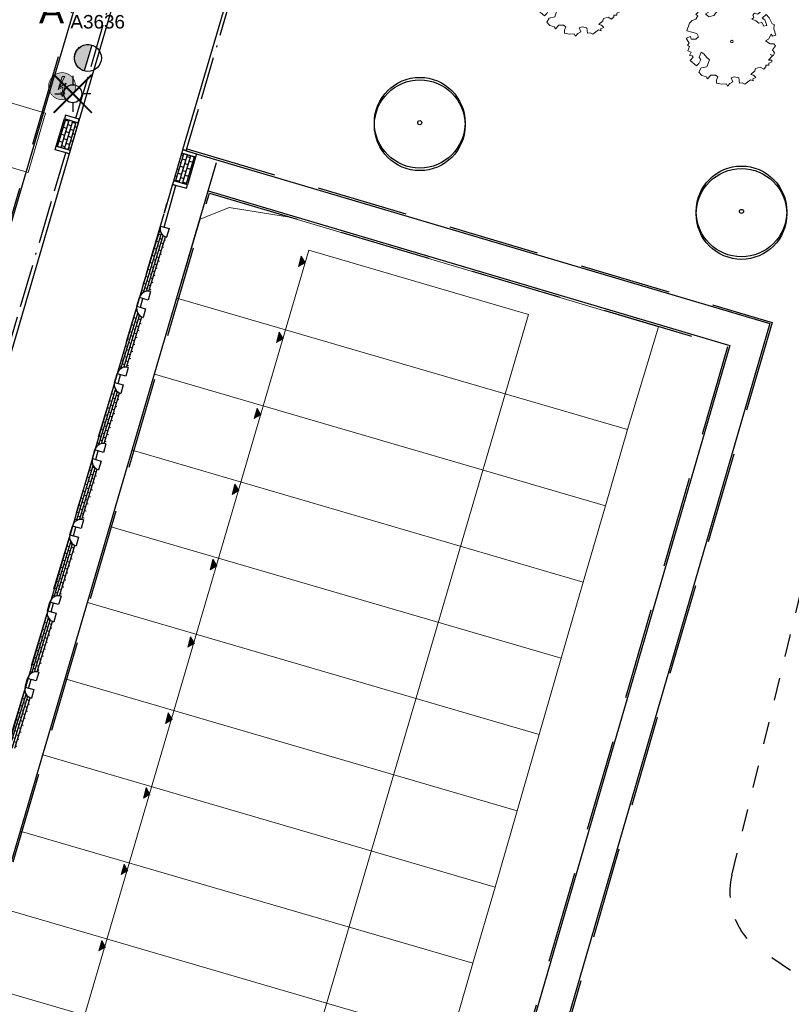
# Model space of a CAD drawing. Header units: metres. Extents: x 253535 to 254630, y 592458 to 593699.
# Tile 28 of 40: x 253903 to 253946, y 592933 to 592988. Entities that reach past the tile are written whole.
import ezdxf
from ezdxf.enums import TextEntityAlignment as Align

# ---------------------------------------------------------------- set-up
doc = ezdxf.new("R2010")
doc.units = ezdxf.units.M
for name, pattern in [('ACAD_ISO11W100', [33, 12, -3, 12, -3, 0, -3]), ('DASHED', [19.05, 12.7, -6.35]), ('JIS_02_1.2', [2.5, 1.25, -1.25])]:
    doc.linetypes.add(name, pattern=pattern)
for name, color, linetype in [('B-EI-OV-Mast_0_Symbool_Code', 7, 'Continuous'), ('B-EI-OV-Mast_1_Mastnummer-T', 7, 'Continuous'), ('B-EI-OV-Mast_2_Kast-en-Groep-T', 7, 'Continuous'), ('B-EI-OV-Mast_4_Overig_1-T', 7, 'Continuous'), ('B-EI-OV-Mast_5_Overig_2-T', 7, 'Continuous'), ('B-IN-LICHTMAST', 7, 'Continuous'), ('N-EI-OV-Mast-S', 7, 'Continuous'), ('N-EI-OV-Mast_0_Symbool_Code', 7, 'Continuous'), ('N-EI-OV-Mast_1_Mastnummer-T', 7, 'Continuous'), ('N-EI-OV-Mast_2_Kast-en-Groep-T', 7, 'Continuous'), ('N-EI-OV-Mast_4_Overig_1-T', 7, 'Continuous'), ('N-EI-OV-Mast_5_Overig_2-T', 7, 'Continuous'), ('N-GR-BOOM', 3, 'Continuous'), ('N-WB-ARC-KLINKER DF', 24, 'Continuous'), ('N-WB-BAND OPSLUITBAND 10x20', 7, 'DASHED'), ('N-WB-BAND TROTTOIRBAND 18 20', 7, 'ACAD_ISO11W100'), ('N-WB-KANTVERHARDING', 2, 'Continuous'), ('N-WB-PERRONBAND 18 20', 2, 'Continuous'), ('V-EI-OV-Mast-S', 1, 'Continuous'), ('V-EI-OV-Mast_1_Mastnummer-T', 7, 'Continuous'), ('V-EI-OV-Mast_2_Kast-en-Groep-T', 7, 'Continuous'), ('V-EI-OV-Mast_4_Overig_1-T', 7, 'Continuous'), ('V-EI-OV-Mast_5_Overig_2-T', 7, 'Continuous'), ('X-EI-OV-Aansluiting-S', 1, 'Continuous'), ('X-EI-OV-Aansluiting_0_Symbool_Code', 7, 'Continuous'), ('X-EI-OV-Aansluiting_1_Mastnummer-T', 7, 'Continuous'), ('X-EI-OV-Aansluiting_2_Groep_en_Fase-T', 7, 'Continuous'), ('X-EI-OV-Aansluiting_4_Overig_1-T', 7, 'Continuous'), ('X-EI-OV-Aansluiting_5_Overig_2-T', 7, 'Continuous')]:
    doc.layers.add(name, color=color, linetype=linetype)
for name, color, linetype, lineweight in [('B-WE-GR-BOOM-S1', 114, 'Continuous', 9), ('B-WE-GR-BOOM_STAMDIAMETER-T', 7, 'Continuous', 25), ('N-woningen', 1, 'Continuous', 0)]:
    doc.layers.add(name, color=color, linetype=linetype, lineweight=lineweight)
doc.styles.add('ARIAL', font='arial.ttf')
doc.styles.add('NLCS-ISO', font='txt')

# ---------------------------------------------------------------- blocks, each defined once
blk = doc.blocks.new("'BOOM")
for centre, radius in [((0, 0), 2.8), ((0.002, -0.159), 2.8), ((0, 0), 0.126)]:
    blk.add_circle(centre, radius)
blk = doc.blocks.new('SGR-BOOM_06_ST')
at = {"linetype": 'Continuous', "flags": 128}
blk.add_lwpolyline([(2.7, 3.52), (2.53, 3.94), (2.2, 4.06), (1.94, 4.52), (1.27, 4.69), (0.86, 4.52), (1.11, 4.27), (1.06, 3.81), (0.23, 3.98), (0.35, 4.32), (0.18, 4.69), (-0.15, 4.61), (-0.49, 4.69), (-1.15, 4.65), (-1.49, 4.48), (-1.95, 4.57), (-2.54, 4.11), (-2.12, 3.9), (-1.99, 3.64), (-1.58, 3.44), (-1.99, 2.89), (-2.54, 2.77), (-2.92, 3.1), (-2.62, 3.22), (-2.87, 3.86), (-3.63, 3.43), (-4, 3.02), (-3.79, 2.85), (-4, 2.51), (-4.42, 2.35), (-4.72, 2.05), (-5.01, 1.21), (-3.88, 0.92), (-3.71, 0.54), (-4, 0.29), (-4.51, 0.29), (-4.6, 0.56), (-5.09, 0.38), (-4.76, -0.17), (-4.93, -0.38), (-4.72, -0.54), (-4.88, -1.01), (-4.53, -1.18), (-4.72, -1.55), (-4.42, -1.59), (-4.29, -1.71), (-4.62, -2.11), (-3.92, -2.68), (-3.67, -2.43), (-3.46, -1.97), (-3.63, -1.76), (-3.42, -1.17), (-3.12, -1.34), (-2.79, -1.76), (-2.5, -2.01), (-2.79, -2.81), (-3.42, -2.93), (-3.67, -3.39), (-3.33, -3.77), (-2.83, -3.9), (-2.77, -4.02), (-2.71, -4.15), (-2.33, -3.73), (-1.83, -3.73), (-1.57, -3.9), (-1.7, -4.27), (-1.7, -4.61), (-1.15, -4.74), (-0.61, -4.69), (-0.49, -4.94), (-0.23, -4.65), (0.1, -4.48), (-0.06, -4.01), (0.27, -3.9), (0.77, -4.02), (0.86, -4.61), (1.15, -4.57), (1.44, -4.74), (2.07, -4.23), (2.37, -4.36), (2.32, -4.15), (2.66, -3.98), (2.41, -3.73), (2.11, -3.64), (2.57, -3.23), (2.62, -2.98), (3.16, -2.85), (3.54, -3.06), (3.79, -2.81), (3.77, -2.63), (4.12, -2.63), (4.12, -2.39), (4.46, -2.26), (4.46, -2.05), (4.08, -2.05), (4.54, -1.59), (4.25, -1.42), (4.63, -1.55), (4.75, -1.26), (4.54, -0.92), (4.84, -0.46), (4.67, -0.25), (4.25, -0.25), (3.75, 0.08), (4.08, 0.29), (4.38, 0.84), (4.54, 0.59), (4.88, 0.71), (4.67, 1.43), (4.71, 1.89), (4.5, 1.97), (4.16, 2.64), (3.83, 3.01), (3.37, 2.6), (3.66, 2.43), (3.91, 1.8), (3.54, 1.72), (3.33, 2.14), (2.99, 2.05), (2.66, 2.31), (2.24, 2.51), (2.45, 2.68), (2.32, 2.93), (2.53, 3.18), (2.87, 3.06), (3.16, 3.23)], close=True, dxfattribs=at)
blk.add_circle((0, 0), 0.15)
at = {"layer": 'B-WE-GR-BOOM_STAMDIAMETER-T', "style": 'NLCS-ISO'}
blk.add_attdef('STAMDIAMETER', text='', height=0.3, dxfattribs=at).set_placement((0, 0), align=Align.BOTTOM_LEFT)
blk = doc.blocks.new('*U49')
at = {"layer": 'N-EI-OV-Mast-S'}
h = blk.add_hatch(color=0, dxfattribs=at)
h.dxf.hatch_style = 1
edge = h.paths.add_edge_path()
edge.add_line((0.211, 0.72), (-0.211, -0.72))
edge.add_arc((0, 0), 0.75, 793.6353, 973.6353, ccw=False)
blk.add_lwpolyline([(0.211, 0.72), (-0.211, -0.72, -1), (0.211, 0.72, 0)], format="xyb", dxfattribs=at)
blk.add_circle((0, 0), 0.75, dxfattribs=at)
at = {"layer": 'N-EI-OV-Mast_0_Symbool_Code', "style": 'ARIAL'}
blk.add_attdef('CODE', text='', height=1.5, dxfattribs=at).set_placement((-2.02, 2.678), align=Align.MIDDLE_CENTER)
at = {"layer": 'N-EI-OV-Mast_1_Mastnummer-T', "style": 'ARIAL'}
blk.add_attdef('MASTNR', text='', height=0.75, dxfattribs=at).set_placement((-0.969, 2.015), align=Align.MIDDLE_LEFT)
at = {"layer": 'N-EI-OV-Mast_2_Kast-en-Groep-T', "style": 'ARIAL'}
for tag, p in [('KASTNR', (-0.969, 0.89)), ('GROEP', (-0.969, -0.235))]:
    blk.add_attdef(tag, text='', height=0.75, dxfattribs=at).set_placement(p, align=Align.MIDDLE_LEFT)
at = {"layer": 'N-EI-OV-Mast_4_Overig_1-T', "style": 'ARIAL'}
blk.add_attdef('OVERIG1', text='', height=0.75, dxfattribs=at).set_placement((-0.969, -1.36), align=Align.MIDDLE_LEFT)
at = {"layer": 'N-EI-OV-Mast_5_Overig_2-T', "style": 'ARIAL'}
blk.add_attdef('OVERIG2', text='', height=0.75, dxfattribs=at).set_placement((-0.969, -2.485), align=Align.MIDDLE_LEFT)
blk = doc.blocks.new('*U7')
at = {"layer": 'X-EI-OV-Aansluiting-S'}
h = blk.add_hatch(color=0, dxfattribs=at)
h.set_gradient(color1=(0, 255, 0), tint=1, name='SPHERICAL')
edge = h.paths.add_edge_path()
edge.add_arc((0, 0), 0.75, 0, 360)
h = blk.add_hatch(color=7, dxfattribs=at)
h.dxf.hatch_style = 1
h.paths.add_polyline_path([(0.067, -0.354), (0.229, 0.164), (-0.156, -0.067), (0.15, 0.534), (0, 0.534), (-0.219, -0.183), (0.048, -0.047), (0.015, -0.345), (-0.07, -0.331), (0.002, -0.571), (0.152, -0.367)])
at = {"layer": 'X-EI-OV-Aansluiting-S', "color": 7, "const_width": 0.0375}
blk.add_lwpolyline([(0, 0.75, -1), (0, -0.75, -1), (0, 0.75, -1.11402)], format="xyb", dxfattribs=at)
at = {"layer": 'X-EI-OV-Aansluiting-S', "color": 7, "lineweight": 0, "flags": 128}
blk.add_lwpolyline([(0.067, -0.354), (0.229, 0.164), (-0.156, -0.067), (0.15, 0.534), (0, 0.534), (-0.219, -0.183), (0.048, -0.047), (0.015, -0.345), (-0.07, -0.331), (0.002, -0.571), (0.152, -0.367)], close=True, dxfattribs=at)
at = {"layer": 'X-EI-OV-Aansluiting_0_Symbool_Code', "style": 'ARIAL'}
blk.add_attdef('CODE', text='', height=1.5, dxfattribs=at).set_placement((-10, 0), align=Align.MIDDLE_CENTER)
at = {"layer": 'X-EI-OV-Aansluiting_1_Mastnummer-T', "style": 'ARIAL'}
blk.add_attdef('MASTNR', text='', height=0.75, dxfattribs=at).set_placement((6.75, 2.25), align=Align.MIDDLE_LEFT)
at = {"layer": 'X-EI-OV-Aansluiting_2_Groep_en_Fase-T', "style": 'ARIAL'}
for tag, p in [('KASTNR', (6.75, 1.125)), ('GROEP', (6.75, 0))]:
    blk.add_attdef(tag, text='', height=0.75, dxfattribs=at).set_placement(p, align=Align.MIDDLE_LEFT)
at = {"layer": 'X-EI-OV-Aansluiting_4_Overig_1-T', "style": 'ARIAL'}
blk.add_attdef('OVERIG1', text='', height=0.75, dxfattribs=at).set_placement((6.75, -1.125), align=Align.MIDDLE_LEFT)
at = {"layer": 'X-EI-OV-Aansluiting_5_Overig_2-T', "style": 'ARIAL'}
blk.add_attdef('OVERIG2', text='', height=0.75, dxfattribs=at).set_placement((6.75, -2.25), align=Align.MIDDLE_LEFT)
blk = doc.blocks.new('*U55')
at = {"color": 0}
for points in [[(-1.77, 1.77), (-0.88, 0.88)], [(0, 2.5), (0, 1.25)], [(0.88, 0.88), (1.77, 1.77)], [(-2.5, 0), (-1.25, 0)], [(2.5, 0), (1.25, 0)], [(-1.77, -1.77), (-0.88, -0.88)], [(0, -1.25), (0, -2.5)], [(0.88, -0.88), (1.77, -1.77)]]:
    blk.add_lwpolyline(points, dxfattribs=at)
blk.add_circle((0, 0), 1.25, dxfattribs=at)
at = {"layer": 'B-EI-OV-Mast_0_Symbool_Code', "style": 'ARIAL'}
blk.add_attdef('CODE', text='', height=1.5, dxfattribs=at).set_placement((-10, 0), align=Align.MIDDLE_CENTER)
at = {"layer": 'B-EI-OV-Mast_1_Mastnummer-T', "style": 'ARIAL'}
blk.add_attdef('MASTNR', text='', height=0.75, dxfattribs=at).set_placement((6.75, 2.25), align=Align.MIDDLE_LEFT)
at = {"layer": 'B-EI-OV-Mast_2_Kast-en-Groep-T', "style": 'ARIAL'}
for tag, p in [('KASTNR', (6.75, 1.12)), ('GROEP', (6.75, 0))]:
    blk.add_attdef(tag, text='', height=0.75, dxfattribs=at).set_placement(p, align=Align.MIDDLE_LEFT)
at = {"layer": 'B-EI-OV-Mast_4_Overig_1-T', "style": 'ARIAL'}
blk.add_attdef('OVERIG1', text='', height=0.75, dxfattribs=at).set_placement((6.75, -1.12), align=Align.MIDDLE_LEFT)
at = {"layer": 'B-EI-OV-Mast_5_Overig_2-T', "style": 'ARIAL'}
blk.add_attdef('OVERIG2', text='', height=0.75, dxfattribs=at).set_placement((6.75, -2.25), align=Align.MIDDLE_LEFT)
blk = doc.blocks.new('*U54')
at = {"layer": 'V-EI-OV-Mast-S', "color": 0, "const_width": 0.1}
for points in [[(1.061, 1.061), (-1.061, -1.061)], [(1.061, -1.061), (-1.061, 1.061)]]:
    blk.add_lwpolyline(points, dxfattribs=at)
at = {"layer": 'N-EI-OV-Mast_0_Symbool_Code', "style": 'ARIAL'}
blk.add_attdef('CODE', text='', height=1.5, dxfattribs=at).set_placement((-10, 0), align=Align.MIDDLE_CENTER)
at = {"layer": 'V-EI-OV-Mast_1_Mastnummer-T', "style": 'ARIAL'}
blk.add_attdef('MASTNR', text='', height=0.75, dxfattribs=at).set_placement((6.75, 2.25), align=Align.MIDDLE_LEFT)
at = {"layer": 'V-EI-OV-Mast_2_Kast-en-Groep-T', "style": 'ARIAL'}
for tag, p in [('KASTNR', (6.75, 1.125)), ('GROEP', (6.75, 0))]:
    blk.add_attdef(tag, text='', height=0.75, dxfattribs=at).set_placement(p, align=Align.MIDDLE_LEFT)
at = {"layer": 'V-EI-OV-Mast_4_Overig_1-T', "style": 'ARIAL'}
blk.add_attdef('OVERIG1', text='', height=0.75, dxfattribs=at).set_placement((6.75, -1.125), align=Align.MIDDLE_LEFT)
at = {"layer": 'V-EI-OV-Mast_5_Overig_2-T', "style": 'ARIAL'}
blk.add_attdef('OVERIG2', text='', height=0.75, dxfattribs=at).set_placement((6.75, -2.25), align=Align.MIDDLE_LEFT)

msp = doc.modelspace()

# ---------------------------------------------------------------- hatches: boundary and pattern name
at = {"layer": 'N-WB-ARC-KLINKER DF'}
h = msp.add_hatch(dxfattribs=at)
h.set_pattern_fill('AR-B816', color=252, scale=0.001, angle=433.2737)
h.set_pattern_definition([(73.273714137, (-1458.08426, 622.48375), (-0.19460272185, 0.05848094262), []), (163.273714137, (-1458.08426, 622.48375), (-0.253083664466, -0.13612177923), [0.2032, -0.2032])])
h.paths.add_polyline_path([(253905.12, 592980.582), (253905.572, 592982.117), (253906.34, 592981.891), (253905.886, 592980.356)])
h = msp.add_hatch(dxfattribs=at)
h.set_pattern_fill('AR-B816', color=252, scale=0.001, angle=613.2737)
h.set_pattern_definition([(253.273714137, (509276.06696, 1185338.07079), (0.19460272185, -0.05848094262), []), (343.273714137, (509276.06696, 1185338.07079), (0.253083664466, 0.13612177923), [0.2032, -0.2032])])
h.paths.add_polyline_path([(253912.863, 592979.972), (253912.41, 592978.438), (253911.643, 592978.664), (253912.097, 592980.199)])
h = msp.add_hatch(dxfattribs=at)
h.set_pattern_fill('AR-BRSTD', color=252, scale=0.002, angle=73.1, style=0)
h.set_pattern_definition([(73.1, (-0.37172, -1.28036), (-0.129632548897, 0.039385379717), []), (163.1, (-0.37172, -1.28036), (-0.188703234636, -0.155039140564), [0.1354836, -0.1354836])])
edge = h.paths.add_edge_path()
edge.add_arc((253911.387, 592976.002), 0.496, 163.7923, 254.3553)
edge.add_line((253911.253, 592975.524), (253910.358, 592972.516))
edge.add_arc((253910.222, 592972.034), 0.501, 74.228, 164.1389)
edge.add_line((253909.741, 592972.171), (253910.91, 592976.141))
h = msp.add_hatch(dxfattribs=at)
h.set_pattern_fill('AR-BRSTD', color=252, scale=0.002, angle=73.1, style=0)
h.set_pattern_definition([(73.1, (-1.38977, -4.73215), (-0.129632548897, 0.039385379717), []), (163.1, (-1.38977, -4.73215), (-0.188703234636, -0.155039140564), [0.1354836, -0.1354836])])
edge = h.paths.add_edge_path()
edge.add_arc((253910.09, 592971.558), 0.505, 164.7674, 253.6351)
edge.add_line((253909.947, 592971.073), (253909.113, 592968.286))
edge.add_arc((253908.977, 592967.804), 0.501, 74.228, 164.1389)
edge.add_line((253908.496, 592967.941), (253909.602, 592971.691))
h = msp.add_hatch(dxfattribs=at)
h.set_pattern_fill('AR-BRSTD', color=252, scale=0.002, angle=73.1, style=0)
h.set_pattern_definition([(73.1, (-2.85949, -9.74147), (-0.129632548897, 0.039385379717), []), (163.1, (-2.85949, -9.74147), (-0.188703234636, -0.155039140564), [0.1354836, -0.1354836])])
edge = h.paths.add_edge_path()
edge.add_arc((253908.847, 592967.327), 0.505, 164.7674, 253.6351)
edge.add_line((253908.705, 592966.842), (253907.871, 592964.055))
edge.add_arc((253907.735, 592963.573), 0.501, 74.228, 164.1389)
edge.add_line((253907.253, 592963.71), (253908.36, 592967.46))
h = msp.add_hatch(dxfattribs=at)
h.set_pattern_fill('AR-BRSTD', color=252, scale=0.002, angle=73.1, style=0)
h.set_pattern_definition([(73.1, (-4.095, -13.97462), (-0.129632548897, 0.039385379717), []), (163.1, (-4.095, -13.97462), (-0.188703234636, -0.155039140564), [0.1354836, -0.1354836])])
edge = h.paths.add_edge_path()
edge.add_arc((253907.612, 592963.094), 0.505, 164.7674, 253.6351)
edge.add_line((253907.469, 592962.609), (253906.635, 592959.822))
edge.add_arc((253906.499, 592959.34), 0.501, 74.228, 164.1389)
edge.add_line((253906.018, 592959.477), (253907.124, 592963.226))
h = msp.add_hatch(dxfattribs=at)
h.set_pattern_fill('AR-BRSTD', color=252, scale=0.002, angle=73.1, style=0)
h.set_pattern_definition([(73.1, (-5.34472, -18.20364), (-0.129632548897, 0.039385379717), []), (163.1, (-5.34472, -18.20364), (-0.188703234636, -0.155039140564), [0.1354836, -0.1354836])])
edge = h.paths.add_edge_path()
edge.add_arc((253906.362, 592958.865), 0.505, 164.7674, 253.6351)
edge.add_line((253906.22, 592958.38), (253905.385, 592955.593))
edge.add_arc((253905.249, 592955.111), 0.501, 74.228, 164.1389)
edge.add_line((253904.768, 592955.248), (253905.875, 592958.997))
h = msp.add_hatch(dxfattribs=at)
h.set_pattern_fill('AR-BRSTD', color=252, scale=0.002, angle=73.1, style=0)
h.set_pattern_definition([(73.1, (-6.58717, -22.43415), (-0.129632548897, 0.039385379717), []), (163.1, (-6.58717, -22.43415), (-0.188703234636, -0.155039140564), [0.1354836, -0.1354836])])
edge = h.paths.add_edge_path()
edge.add_arc((253905.119, 592954.634), 0.505, 164.7674, 253.6351)
edge.add_line((253904.977, 592954.15), (253904.143, 592951.362))
edge.add_arc((253904.007, 592950.88), 0.501, 74.228, 164.1389)
edge.add_line((253903.525, 592951.017), (253904.632, 592954.767))
h = msp.add_hatch(dxfattribs=at)
h.set_pattern_fill('AR-BRSTD', color=252, scale=0.002, angle=73.1, style=0)
h.set_pattern_definition([(73.1, (-7.83032, -26.66706), (-0.129632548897, 0.039385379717), []), (163.1, (-7.83032, -26.66706), (-0.188703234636, -0.155039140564), [0.1354836, -0.1354836])])
edge = h.paths.add_edge_path()
edge.add_arc((253903.876, 592950.401), 0.505, 164.7674, 253.6351)
edge.add_line((253903.734, 592949.917), (253902.9, 592947.129))
edge.add_arc((253902.764, 592946.647), 0.501, 74.228, 164.1389)
edge.add_line((253902.282, 592946.784), (253903.389, 592950.534))
at = {"layer": 'N-woningen'}
h = msp.add_hatch(color=252, dxfattribs=at)
h.dxf.hatch_style = 1
h.paths.add_polyline_path([(253918.73, 592974.478), (253918.944, 592974.111), (253918.578, 592973.897)])
h = msp.add_hatch(color=252, dxfattribs=at)
h.dxf.hatch_style = 1
h.paths.add_polyline_path([(253917.516, 592970.254), (253917.73, 592969.888), (253917.363, 592969.674)])
h = msp.add_hatch(color=252, dxfattribs=at)
h.dxf.hatch_style = 1
h.paths.add_polyline_path([(253916.28, 592966.033), (253916.494, 592965.667), (253916.127, 592965.453)])
h = msp.add_hatch(color=252, dxfattribs=at)
h.dxf.hatch_style = 1
h.paths.add_polyline_path([(253915.044, 592961.814), (253915.258, 592961.447), (253914.891, 592961.233)])
h = msp.add_hatch(color=252, dxfattribs=at)
h.dxf.hatch_style = 1
h.paths.add_polyline_path([(253913.823, 592957.633), (253914.037, 592957.266), (253913.67, 592957.052)])
h = msp.add_hatch(color=252, dxfattribs=at)
h.dxf.hatch_style = 1
h.paths.add_polyline_path([(253912.578, 592953.328), (253912.792, 592952.961), (253912.426, 592952.747)])
h = msp.add_hatch(color=252, dxfattribs=at)
h.dxf.hatch_style = 1
h.paths.add_polyline_path([(253911.342, 592949.094), (253911.556, 592948.727), (253911.19, 592948.513)])
h = msp.add_hatch(color=252, dxfattribs=at)
h.dxf.hatch_style = 1
h.paths.add_polyline_path([(253910.113, 592944.947), (253910.327, 592944.581), (253909.96, 592944.367)])
h = msp.add_hatch(color=252, dxfattribs=at)
h.dxf.hatch_style = 1
h.paths.add_polyline_path([(253908.883, 592940.696), (253909.097, 592940.33), (253908.73, 592940.116)])
h = msp.add_hatch(color=252, dxfattribs=at)
h.dxf.hatch_style = 1
h.paths.add_polyline_path([(253907.643, 592936.457), (253907.857, 592936.09), (253907.491, 592935.876)])

# ---------------------------------------------------------------- linework, layer by layer
at = {"layer": 'N-WB-ARC-KLINKER DF', "color": 252}
for points in [[(253905.12, 592980.582), (253905.572, 592982.117), (253906.34, 592981.891), (253905.886, 592980.356)], [(253912.863, 592979.972), (253912.41, 592978.438), (253911.643, 592978.664), (253912.097, 592980.199)]]:
    msp.add_lwpolyline(points, close=True, dxfattribs=at)
at = {"layer": 'N-WB-BAND OPSLUITBAND 10x20', "color": 252, "ltscale": 0.4}
msp.add_line((253944.907, 592970.792), (253927.342, 592910.394), dxfattribs=at)
for points in [[(253907.372, 592992.858), (253891.027, 592937.195)], [(253912.373, 592980.43), (253944.907, 592970.792)], [(253896.281, 592918.892), (253913.631, 592977.972)], [(253913.631, 592977.972), (253942.431, 592969.44)], [(253942.431, 592969.44), (253925.296, 592910.52)]]:
    msp.add_lwpolyline(points, dxfattribs=at)
at = {"layer": 'N-WB-BAND TROTTOIRBAND 18 20', "color": 252, "ltscale": 0.2}
for p, q in [((253906.205, 592982.139), (253909.76, 592994.24)), ((253912.344, 592980.334), (253915.972, 592992.688)), ((253892.85, 592936.66), (253905.641, 592980.22)), ((253911.106, 592976.084), (253911.767, 592978.419)), ((253910.91, 592976.14), (253911.391, 592976.004)), ((253911.389, 592976.004), (253911.252, 592975.523)), ((253910.22, 592972.036), (253909.738, 592972.172)), ((253909.795, 592971.636), (253909.931, 592972.117)), ((253910.356, 592972.517), (253910.22, 592972.036)), ((253909.602, 592971.691), (253910.083, 592971.554)), ((253910.083, 592971.554), (253909.947, 592971.073)), ((253909.113, 592968.286), (253908.977, 592967.805)), ((253908.977, 592967.805), (253908.496, 592967.941)), ((253908.552, 592967.405), (253908.688, 592967.886)), ((253908.36, 592967.46), (253908.841, 592967.323)), ((253908.841, 592967.323), (253908.705, 592966.842)), ((253907.878, 592964.053), (253907.742, 592963.571)), ((253907.742, 592963.571), (253907.26, 592963.708)), ((253907.317, 592963.172), (253907.453, 592963.653)), ((253907.124, 592963.226), (253907.605, 592963.09)), ((253907.605, 592963.09), (253907.469, 592962.609)), ((253906.628, 592959.824), (253906.492, 592959.342)), ((253905.875, 592958.997), (253906.356, 592958.861)), ((253906.492, 592959.342), (253906.011, 592959.479)), ((253906.067, 592958.943), (253906.203, 592959.424)), ((253906.356, 592958.861), (253906.22, 592958.38)), ((253905.249, 592955.112), (253904.768, 592955.248)), ((253904.825, 592954.712), (253904.961, 592955.194)), ((253905.386, 592955.593), (253905.249, 592955.112)), ((253904.632, 592954.767), (253905.113, 592954.631)), ((253905.113, 592954.631), (253904.977, 592954.15)), ((253904.142, 592951.36), (253904.006, 592950.879)), ((253904.006, 592950.879), (253903.525, 592951.015)), ((253903.581, 592950.48), (253903.718, 592950.961)), ((253903.389, 592950.534), (253903.87, 592950.398)), ((253903.87, 592950.398), (253903.734, 592949.917))]:
    msp.add_line(p, q, dxfattribs=at)
at = {"layer": 'N-WB-KANTVERHARDING', "color": 252}
for p, q in [((253893.042, 592936.604), (253910.016, 592994.41)), ((253911.586, 592978.472), (253911.115, 592976.861)), ((253911.135, 592976.92), (253911.271, 592977.401)), ((253910.131, 592973.503), (253911.109, 592976.838)), ((253910.131, 592973.503), (253895.702, 592924.374)), ((253909.973, 592972.969), (253909.989, 592973.023)), ((253909.602, 592971.691), (253909.738, 592972.172)), ((253944.783, 592970.725), (253927.197, 592910.255)), ((253908.36, 592967.46), (253908.496, 592967.941)), ((253907.124, 592963.226), (253907.26, 592963.708)), ((253905.875, 592958.997), (253906.011, 592959.479)), ((253904.632, 592954.767), (253904.768, 592955.248)), ((253903.389, 592950.534), (253903.525, 592951.015))]:
    msp.add_line(p, q, dxfattribs=at)
for points in [[(253907.496, 592992.926), (253905.043, 592984.573)], [(253912.157, 592980.404), (253915.78, 592992.744)], [(253891.121, 592937.167), (253905.043, 592984.573)], [(253912.344, 592980.334), (253944.783, 592970.725)], [(253897.761, 592924.287), (253914.029, 592979.682)], [(253913.563, 592978.096), (253942.555, 592969.508)], [(253942.555, 592969.508), (253925.364, 592910.396)]]:
    msp.add_lwpolyline(points, dxfattribs=at)
at = {"layer": 'N-WB-KANTVERHARDING', "color": 252, "linetype": 'JIS_02_1.2'}
msp.add_lwpolyline([(253951.089, 592964.917, -0.294783), (253958.934, 592964.897, -0.237262), (253962.96, 592955.133), (253962.983, 592949.148, -0.164081), (253959.153, 592940.263), (253954.337, 592934.632, -0.305023), (253947.997, 592933.379), (253943.933, 592936.129, -0.280008), (253942.676, 592940.089), (253947.657, 592960.565, -0.173161)], format="xyb", close=True, dxfattribs=at)
at = {"layer": 'N-WB-KANTVERHARDING', "color": 252}
for centre, start, end in [((253911.391, 592976.004), 164.2026, 254.2026), ((253910.22, 592972.036), 74.2026, 164.2026), ((253910.083, 592971.554), 164.2026, 254.2026), ((253908.977, 592967.805), 74.2026, 164.2026), ((253908.841, 592967.323), 164.2026, 254.2026), ((253907.742, 592963.571), 74.2026, 164.2026), ((253907.605, 592963.09), 164.2026, 254.2026), ((253906.492, 592959.342), 74.2026, 164.2026), ((253906.356, 592958.861), 164.2026, 254.2026), ((253905.249, 592955.112), 74.2026, 164.2026), ((253905.113, 592954.631), 164.2026, 254.2026), ((253904.006, 592950.879), 74.2026, 164.2026), ((253903.87, 592950.398), 164.2026, 254.2026)]:
    msp.add_arc(centre, 0.5, start, end, dxfattribs=at)
at = {"layer": 'N-WB-PERRONBAND 18 20', "color": 252, "flags": 128}
for points in [[(253906.31, 592982.108), (253905.629, 592982.309), (253905.572, 592982.117), (253906.34, 592981.891), (253906.396, 592982.083), (253906.339, 592982.099), (253906.342, 592982.109), (253906.313, 592982.118)], [(253905.744, 592980.189), (253905.063, 592980.391), (253905.12, 592980.582), (253905.887, 592980.356), (253905.83, 592980.164), (253905.773, 592980.181), (253905.77, 592980.171), (253905.741, 592980.18)], [(253912.239, 592980.365), (253912.92, 592980.164), (253912.863, 592979.972), (253912.096, 592980.199), (253912.153, 592980.391), (253912.21, 592980.374), (253912.213, 592980.383), (253912.242, 592980.375)], [(253911.673, 592978.447), (253912.354, 592978.246), (253912.41, 592978.438), (253911.643, 592978.664), (253911.586, 592978.472), (253911.644, 592978.455), (253911.641, 592978.445), (253911.67, 592978.437)]]:
    msp.add_lwpolyline(points, close=True, dxfattribs=at)
at = {"layer": 'N-woningen', "color": 252}
for points in [[(253901.139, 592983.412), (253904.518, 592982.422), (253903.552, 592979.125), (253900.173, 592980.115)], [(253938.59, 592970.557), (253918.087, 592976.649), (253914.727, 592977.181), (253913.107, 592976.539), (253911.818, 592972.149), (253936.868, 592964.839), (253938.59, 592970.557)], [(253919.15, 592974.813), (253904.207, 592923.807), (253916.423, 592920.228), (253931.366, 592971.234)], [(253918.73, 592974.478), (253918.944, 592974.111), (253918.578, 592973.897)], [(253917.516, 592970.254), (253917.73, 592969.888), (253917.363, 592969.674)], [(253916.28, 592966.033), (253916.494, 592965.667), (253916.127, 592965.453)], [(253909.331, 592963.688), (253908.087, 592959.457), (253933.187, 592952.131), (253934.414, 592956.367), (253909.331, 592963.688)], [(253915.044, 592961.814), (253915.258, 592961.447), (253914.891, 592961.233)], [(253913.823, 592957.633), (253914.037, 592957.266), (253913.67, 592957.052)], [(253906.848, 592955.226), (253905.603, 592950.993), (253930.733, 592943.659), (253931.96, 592947.895), (253906.848, 592955.226)], [(253912.578, 592953.328), (253912.792, 592952.961), (253912.426, 592952.747)], [(253911.342, 592949.094), (253911.556, 592948.727), (253911.19, 592948.513)], [(253910.113, 592944.947), (253910.327, 592944.581), (253909.96, 592944.367)], [(253908.883, 592940.696), (253909.097, 592940.33), (253908.73, 592940.116)], [(253907.643, 592936.457), (253907.857, 592936.09), (253907.491, 592935.876)]]:
    msp.add_lwpolyline(points, close=True, dxfattribs=at)
for points in [[(253911.818, 592972.149), (253910.574, 592967.918), (253935.641, 592960.603), (253936.868, 592964.839)], [(253910.574, 592967.918), (253909.331, 592963.688)], [(253934.414, 592956.367), (253935.641, 592960.603)], [(253908.087, 592959.457), (253906.848, 592955.226)], [(253931.96, 592947.895), (253933.187, 592952.131)], [(253905.603, 592950.993), (253904.361, 592946.763), (253929.506, 592939.422), (253930.733, 592943.659)], [(253904.361, 592946.763), (253903.118, 592942.529), (253928.28, 592935.188), (253929.506, 592939.422)], [(253903.118, 592942.529), (253901.874, 592938.301), (253927.054, 592930.952), (253928.28, 592935.188)], [(253901.874, 592938.301), (253900.632, 592934.067), (253925.827, 592926.715), (253927.054, 592930.952)]]:
    msp.add_lwpolyline(points, dxfattribs=at)

# ---------------------------------------------------------------- block references
at = {"layer": 'B-IN-LICHTMAST', "color": 252, "xscale": 0.4, "yscale": 0.4, "zscale": 0.4}
msp.add_blockref('*U55', (253906.036, 592983.5), dxfattribs=at)
at = {"layer": 'B-WE-GR-BOOM-S1', "color": 252, "xscale": 0.5, "yscale": 0.5, "zscale": 0.5}
for p in [(253934.219, 592989.173, -0.522), (253942.67, 592986.395, -0.584)]:
    msp.add_blockref('SGR-BOOM_06_ST', p, dxfattribs=at)
at = {"layer": 'N-EI-OV-Mast-S', "color": 5}
ref = msp.add_blockref('*U49', (253906.875, 592985.484), dxfattribs=at)
ref.add_attrib('MASTNR', 'A3636', dxfattribs={"layer": 'N-EI-OV-Mast_1_Mastnummer-T', "color": 6, "height": 0.75, "style": 'ARIAL'}).set_placement((253905.906, 592987.5), align=Align.MIDDLE_LEFT)
ref.add_attrib('CODE', 'A', dxfattribs={"layer": 'N-EI-OV-Mast_0_Symbool_Code', "height": 1.5, "style": 'ARIAL'}).set_placement((253904.855, 592988.162), align=Align.MIDDLE_CENTER)
at = {"layer": 'N-GR-BOOM', "color": 252, "xscale": 0.9, "yscale": 0.9, "zscale": 0.9}
for p in [(253925.321, 592981.891), (253943.206, 592976.962)]:
    msp.add_blockref("'BOOM", p, dxfattribs=at)
at = {"layer": 'V-EI-OV-Mast-S', "color": 1}
msp.add_blockref('*U54', (253906.036, 592983.5), dxfattribs=at)
at = {"layer": 'X-EI-OV-Aansluiting-S'}
msp.add_blockref('*U7', (253905.441, 592983.919), dxfattribs=at)

doc.saveas('drawing.dxf')
